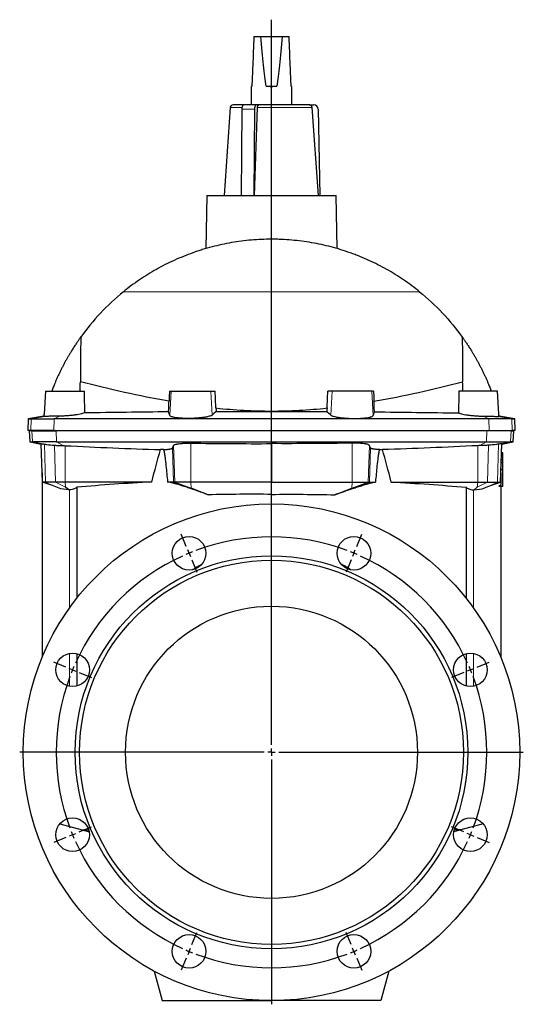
# Model space of a CAD drawing. Header units: millimetres. Extents: x 44 to 836, y -526 to 963.
# Tile 3 of 3: x 471 to 816, y 287 to 961. Entities that reach past the tile are written whole.
import ezdxf

# ---------------------------------------------------------------- set-up
doc = ezdxf.new("R2010")
doc.units = ezdxf.units.MM
doc.layers.add('FORMAT', color=7, linetype='Continuous')

# ---------------------------------------------------------------- blocks, each defined once
blk = doc.blocks.new('SW_CENTERMARKSYMBOL_0')
at = {"layer": 'FORMAT', "color": 0}
for p, q in [((0, 5), (0, 501.47)), ((-5, 0), (-172.5, 0)), ((0, 0), (-2.5, 0)), ((0, 0), (0, 2.5)), ((0, 0), (0, -2.5)), ((0, 0), (2.5, 0)), ((5, 0), (172.5, 0)), ((0, -5), (0, -172.5))]:
    blk.add_line(p, q, dxfattribs=at)
blk = doc.blocks.new('SW_CENTERMARKSYMBOL_1')
at = {"layer": 'FORMAT', "color": 0}
for p, q in [((-1.91, 4.62), (-5.36, 12.93)), ((114.81, 4.62), (118.25, 12.93)), ((0, 0), (-0.96, 2.31)), ((0, 0), (0.96, -2.31)), ((56.45, -131.27), (56.45, 2.5)), ((112.89, 0), (113.85, 2.31)), ((1.91, -4.62), (5.36, -12.93)), ((110.98, -4.62), (107.53, -12.93)), ((112.89, 0), (111.93, -2.31)), ((-84.45, -77.91), (-92.76, -74.47)), ((-79.83, -79.83), (-82.14, -78.87)), ((-79.83, -79.83), (-77.52, -80.78)), ((192.72, -79.83), (190.41, -80.78)), ((192.72, -79.83), (195.03, -78.87)), ((197.34, -77.91), (205.65, -74.47)), ((-75.21, -81.74), (-66.89, -85.18)), ((188.1, -81.74), (179.78, -85.18)), ((56.45, -136.27), (56.45, -133.77)), ((51.45, -136.27), (-82.33, -136.27)), ((56.45, -136.27), (53.95, -136.27)), ((56.45, -136.27), (56.45, -138.77)), ((56.45, -136.27), (58.95, -136.27)), ((56.45, -141.27), (56.45, -275.04)), ((61.45, -136.27), (195.22, -136.27)), ((-75.21, -190.8), (-66.89, -187.36)), ((188.1, -190.8), (179.78, -187.36)), ((-84.45, -194.63), (-92.76, -198.08)), ((-79.83, -192.72), (-82.14, -193.67)), ((-79.83, -192.72), (-77.52, -191.76)), ((192.72, -192.72), (190.41, -191.76)), ((192.72, -192.72), (195.03, -193.67)), ((197.34, -194.63), (205.65, -198.08)), ((1.91, -267.93), (5.36, -259.61)), ((110.98, -267.93), (107.53, -259.61)), ((0, -272.54), (-0.96, -274.85)), ((0, -272.54), (0.96, -270.23)), ((112.89, -272.54), (111.93, -270.23)), ((112.89, -272.54), (113.85, -274.85)), ((-1.91, -277.16), (-5.36, -285.48)), ((114.81, -277.16), (118.25, -285.48))]:
    blk.add_line(p, q, dxfattribs=at)
for start, end in [(69.44223, 110.55777), (112.5, 113.47111), (111.52889, 112.5), (67.5, 68.47111), (114.44223, 155.55777), (66.52889, 67.5), (24.44223, 65.55777), (157.5, 158.47111), (156.52889, 157.5), (22.5, 23.47111), (21.52889, 22.5), (159.44223, 200.55777), (339.44223, 20.55777), (201.52889, 202.5), (202.5, 203.47111), (336.52889, 337.5), (337.5, 338.47111), (204.44223, 245.55777), (294.44223, 335.55777), (246.52889, 247.5), (247.5, 248.47111), (249.44223, 290.55777), (291.52889, 292.5), (292.5, 293.47111)]:
    blk.add_arc((56.45, -136.27), 147.5, start, end, dxfattribs=at)

msp = doc.modelspace()

# ---------------------------------------------------------------- linework, layer by layer
at = {"color": 7, "linetype": 'Continuous', "lineweight": 25}
for p, q in [((631.7, 950.06), (636.49, 950.06)), ((636.49, 950.06), (650.91, 950.06)), ((650.91, 950.06), (655.7, 950.06)), ((629.7, 915.55), (629.7, 903.2)), ((639.94, 916.06), (647.47, 916.06)), ((657.7, 903.2), (657.7, 915.55)), ((624.87, 903.2), (617.4, 903.2)), ((633.53, 903.2), (624.87, 903.2)), ((635.12, 903.2), (633.53, 903.2)), ((669.52, 903.2), (635.12, 903.2)), ((669.52, 903.2), (672.7, 903.2)), ((615.41, 901.34), (611.2, 841.2)), ((623.37, 900.25), (622.86, 841.2)), ((632.03, 900.25), (631.52, 841.2)), ((631.98, 841.2), (634.11, 901.34)), ((675.82, 841.2), (671.55, 901.34)), ((675.7, 900.25), (676.73, 841.2)), ((599.31, 841.2), (598.67, 804.78)), ((599.31, 841.2), (688.1, 841.2)), ((688.73, 804.77), (688.1, 841.2)), ((488.88, 707.2), (488.05, 691.36)), ((488.88, 707.2), (515.37, 707.2)), ((573.89, 707.2), (574.92, 707.2)), ((574.92, 707.2), (602.22, 707.2)), ((602.22, 707.2), (605.1, 707.2)), ((685.18, 707.2), (682.31, 707.2)), ((712.49, 707.2), (685.18, 707.2)), ((713.52, 707.2), (712.49, 707.2)), ((798.52, 707.2), (772.04, 707.2)), ((799.35, 691.36), (798.52, 707.2)), ((477.12, 688.2), (476.7, 680.2)), ((487.72, 690.07), (477.12, 688.2)), ((477.12, 688.2), (479.17, 688.2)), ((479.17, 688.2), (494.83, 688.2)), ((792.57, 688.2), (494.83, 688.2)), ((808.24, 688.2), (792.57, 688.2)), ((810.28, 688.2), (799.69, 690.07)), ((808.24, 688.2), (810.28, 688.2)), ((810.7, 680.2), (810.28, 688.2)), ((478.75, 680.2), (476.7, 680.2)), ((477.7, 680), (478.1, 672.43)), ((479.61, 680), (477.7, 680)), ((494.7, 680.2), (478.75, 680.2)), ((479.61, 680), (496.3, 680)), ((494.7, 680.2), (792.71, 680.2)), ((791.1, 680), (496.3, 680)), ((629.7, 680.2), (629.7, 680)), ((657.7, 680), (657.7, 680.2)), ((807.8, 680), (791.1, 680)), ((792.71, 680.2), (808.66, 680.2)), ((807.8, 680), (809.7, 680)), ((810.7, 680.2), (808.66, 680.2)), ((809.31, 672.43), (809.7, 680)), ((478.1, 672.43), (486.02, 671.03)), ((478.1, 672.43), (480.01, 672.43)), ((496.43, 672.43), (480.01, 672.43)), ((486.93, 645), (486.01, 671.25)), ((496.43, 672.43), (790.97, 672.43)), ((643.7, 671.28), (643.7, 645)), ((790.97, 672.43), (807.4, 672.43)), ((800.48, 645), (801.4, 671.25)), ((801.39, 671.03), (809.31, 672.43)), ((809.31, 672.43), (807.4, 672.43)), ((802.2, 665.04), (801.18, 665.04)), ((802.2, 664.8), (802.2, 665.04)), ((802.2, 660.48), (802.2, 664.8)), ((802.2, 658.47), (800.95, 658.47)), ((802.2, 660.24), (801.01, 660.24)), ((802.2, 660.24), (802.2, 660.48)), ((802.2, 660.09), (802.2, 660.24)), ((802.2, 658.47), (802.2, 660.09)), ((802.2, 658.23), (802.2, 658.47)), ((802.2, 653.91), (802.2, 658.23)), ((802.2, 653.67), (802.2, 653.91)), ((486.7, 651.36), (486.7, 525.2)), ((800.7, 651.36), (800.7, 643.25)), ((802.2, 653.67), (800.78, 653.67)), ((802.2, 653.34), (802.2, 653.67)), ((802.2, 642.33), (802.2, 653.34)), ((488.91, 645), (486.93, 645)), ((493.7, 642.53), (486.93, 645)), ((495.79, 645), (488.91, 645)), ((499.41, 640.45), (493.7, 642.53)), ((502.45, 645), (495.79, 645)), ((504.91, 639.55), (499.41, 640.45)), ((561.71, 645), (502.45, 645)), ((504.91, 639.55), (502.7, 641.44)), ((510.32, 641.42), (510.32, 565.4)), ((576.63, 645), (572.47, 645)), ((577.47, 645), (576.63, 645)), ((588.41, 645), (577.47, 645)), ((643.7, 645), (588.41, 645)), ((598.6, 636.97), (588.7, 640.89)), ((643.7, 645), (699, 645)), ((643.7, 636.55), (643.7, 645)), ((688.8, 636.97), (698.7, 640.89)), ((699, 645), (709.94, 645)), ((709.94, 645), (710.78, 645)), ((710.78, 645), (714.94, 645)), ((725.69, 645), (784.96, 645)), ((777.09, 641.42), (777.09, 565.4)), ((782.5, 639.55), (784.7, 641.44)), ((782.5, 639.55), (787.99, 640.45)), ((784.96, 645), (791.62, 645)), ((787.99, 640.45), (793.7, 642.53)), ((791.62, 645), (798.5, 645)), ((793.7, 642.53), (800.48, 645)), ((798.5, 645), (800.48, 645)), ((799.66, 642.33), (800.7, 643.25)), ((802.2, 642), (800.27, 642)), ((800.7, 642), (800.7, 525.2)), ((802.2, 642), (802.2, 642.33)), ((505.44, 639.62), (504.91, 639.55)), ((781.97, 639.62), (782.5, 639.55)), ((510.32, 527.58), (510.32, 505.31)), ((777.09, 527.58), (777.09, 505.31)), ((498.67, 411), (513.97, 406.9)), ((513.97, 406.9), (518.44, 406.89)), ((513.97, 406.9), (518.74, 405.62)), ((773.44, 406.9), (768.66, 405.62)), ((773.44, 406.9), (768.97, 406.89)), ((788.74, 411), (773.44, 406.9)), ((563.28, 310.22), (568.7, 290)), ((724.12, 310.22), (718.7, 290)), ((568.7, 290), (643.7, 290)), ((718.7, 290), (643.7, 290))]:
    msp.add_line(p, q, dxfattribs=at)
at = {"color": 8, "linetype": 'Continuous', "lineweight": 18}
for p, q in [((623.49, 901.34), (615.41, 901.34)), ((632.03, 900.25), (623.37, 900.25)), ((671.55, 901.34), (634.11, 901.34)), ((745.17, 775.2), (542.23, 775.2)), ((574.92, 707.2), (574.05, 690.57)), ((602.22, 707.2), (603.06, 690.87)), ((685.18, 707.2), (684.35, 690.87)), ((712.49, 707.2), (713.36, 690.57)), ((478.75, 680.2), (479.17, 688.2)), ((488.39, 689.83), (479.17, 688.2)), ((494.7, 680.2), (494.83, 688.2)), ((498.41, 690.1), (494.83, 688.2)), ((789, 690.1), (792.57, 688.2)), ((792.71, 680.2), (792.57, 688.2)), ((799.02, 689.83), (808.24, 688.2)), ((808.66, 680.2), (808.24, 688.2)), ((480.01, 672.43), (479.61, 680)), ((496.43, 672.43), (496.3, 680)), ((790.97, 672.43), (791.1, 680)), ((807.4, 672.43), (807.8, 680)), ((489.64, 670.72), (480.01, 672.43)), ((488.91, 645), (488.27, 670.94)), ((495.79, 645), (495.17, 670.14)), ((501.05, 669.94), (496.43, 672.43)), ((502.45, 645), (502.42, 669.89)), ((576.63, 645), (575.82, 668.33)), ((577.47, 645), (576.6, 669.98)), ((588.41, 645), (588.38, 671.64)), ((699, 645), (699.02, 671.64)), ((709.94, 645), (710.81, 669.98)), ((710.78, 645), (711.59, 668.33)), ((784.96, 645), (784.98, 669.89)), ((786.36, 669.94), (790.97, 672.43)), ((791.62, 645), (792.24, 670.14)), ((797.76, 670.72), (807.4, 672.43)), ((798.5, 645), (799.14, 670.94)), ((802.2, 664.8), (801.17, 664.8)), ((802.2, 653.91), (800.79, 653.91)), ((802.2, 658.23), (800.94, 658.23)), ((802.2, 660.09), (801.01, 660.09)), ((802.2, 660.48), (801.02, 660.48)), ((802.2, 653.34), (800.77, 653.34)), ((493.7, 642.53), (488.91, 645)), ((502.7, 641.44), (495.79, 645)), ((502.7, 641.44), (502.45, 645)), ((598.6, 636.97), (576.63, 645)), ((588.7, 640.89), (577.47, 645)), ((588.7, 640.89), (588.41, 645)), ((688.8, 636.97), (710.78, 645)), ((698.7, 640.89), (699, 645)), ((698.7, 640.89), (709.94, 645)), ((784.7, 641.44), (784.96, 645)), ((784.7, 641.44), (791.62, 645)), ((793.7, 642.53), (798.5, 645)), ((802.2, 642.33), (799.66, 642.33)), ((505.44, 639.62), (505.44, 558.91)), ((781.97, 639.62), (781.97, 558.91)), ((505.44, 527.77), (505.44, 505.12)), ((781.97, 527.77), (781.97, 505.12))]:
    msp.add_line(p, q, dxfattribs=at)
at = {"color": 7, "linetype": 'Continuous', "lineweight": 25, "flags": 128}
for points in [[(624.87, 903.2), (624.69, 903.18), (624.52, 903.11), (624.35, 903.01), (624.18, 902.86), (624.03, 902.68), (623.89, 902.46), (623.76, 902.21), (623.65, 901.93), (623.55, 901.62), (623.48, 901.3), (623.42, 900.96), (623.39, 900.61), (623.37, 900.25)], [(633.53, 903.2), (633.35, 903.18), (633.18, 903.11), (633.01, 903.01), (632.84, 902.86), (632.69, 902.68), (632.55, 902.46), (632.42, 902.21), (632.31, 901.93), (632.21, 901.62), (632.14, 901.3), (632.08, 900.96), (632.05, 900.61), (632.03, 900.25)], [(573.89, 707.2), (573.69, 703.33), (573.53, 700.28)], [(605.66, 695.68), (605.34, 702.13), (605.1, 707.2)], [(681.75, 695.68), (682.06, 702.13), (682.31, 707.2)], [(713.52, 707.2), (713.72, 703.33), (713.88, 700.28)], [(573.19, 693.01), (573.23, 693.92), (573.27, 694.83), (573.32, 695.74), (573.36, 696.65), (573.4, 697.56), (573.45, 698.47), (573.49, 699.38), (573.53, 700.28)], [(605.66, 695.68), (605.67, 695.38), (605.68, 695.07), (605.7, 694.77), (605.71, 694.46), (605.72, 694.16), (605.73, 693.85), (605.74, 693.54), (605.75, 693.24)], [(681.75, 695.68), (681.73, 695.38), (681.72, 695.07), (681.71, 694.77), (681.7, 694.46), (681.69, 694.16), (681.68, 693.85), (681.67, 693.54), (681.65, 693.24)], [(714.22, 693.01), (714.18, 693.92), (714.13, 694.83), (714.09, 695.74), (714.05, 696.65), (714, 697.56), (713.96, 698.47), (713.92, 699.38), (713.88, 700.28)], [(574.05, 690.57), (573.56, 691.94), (573.19, 693.01)], [(605.75, 693.24), (604.24, 691.91), (603.06, 690.87)], [(681.65, 693.24), (683.16, 691.91), (684.35, 690.87)], [(713.36, 690.57), (713.84, 691.94), (714.22, 693.01)], [(575.82, 668.33), (576.26, 669.26), (576.6, 669.98)], [(711.59, 668.33), (711.15, 669.26), (710.81, 669.98)]]:
    msp.add_lwpolyline(points, dxfattribs=at)
at = {"color": 7, "linetype": 'Continuous', "lineweight": 25}
for centre, radius in [((643.7, 460), 170), ((587.26, 596.27), 11.5), ((700.15, 596.27), 11.5), ((643.7, 460), 134.5), ((643.7, 460), 131.5), ((643.7, 460), 100), ((507.43, 516.44), 11.5), ((779.98, 516.44), 11.5), ((507.43, 403.55), 11.5), ((779.98, 403.55), 11.5), ((587.26, 323.73), 11.5), ((700.15, 323.73), 11.5)]:
    msp.add_circle(centre, radius, dxfattribs=at)
for centre, radius, start, end in [((617.4, 901.2), 2, 90, 176), ((672.7, 900.2), 3, 1, 90), ((643.7, 650.2), 161, 165.18585, 165.77678), ((643.7, 650.2), 161, 14.22322, 14.81415)]:
    msp.add_arc(centre, radius, start, end, dxfattribs=at)
for points, knots in [([(631.7, 950.06), (631.38, 942.68), (631.09, 936.09), (630.6, 924.71), (630.39, 919.91), (630.22, 916.06)], [0, 0, 0, 0, 0.5, 0.5, 1, 1, 1, 1]), ([(639.94, 916.06), (639.34, 919.91), (638.74, 924.71), (637.59, 936.09), (637.03, 942.68), (636.49, 950.06)], [0, 0, 0, 0, 0.5, 0.5, 1, 1, 1, 1]), ([(650.91, 950.06), (650.38, 942.68), (649.82, 936.09), (648.66, 924.71), (648.07, 919.91), (647.47, 916.06)], [0, 0, 0, 0, 0.5, 0.5, 1, 1, 1, 1]), ([(657.19, 916.06), (657.02, 919.91), (656.81, 924.71), (656.31, 936.09), (656.03, 942.68), (655.7, 950.06)], [0, 0, 0, 0, 0.5, 0.5, 1, 1, 1, 1]), ([(630.22, 916.06), (630.13, 915.97), (629.96, 915.8), (629.79, 915.63), (629.71, 915.55), (629.71, 915.55), (629.71, 915.55)], [0, 0, 0, 0, 0.281922, 0.562021, 0.840903, 1, 1, 1, 1]), ([(647.47, 916.06), (646.26, 915.72), (644.98, 915.54), (642.43, 915.54), (641.15, 915.72), (639.94, 916.06)], [0, 0, 0, 0, 0.5, 0.5, 1, 1, 1, 1]), ([(657.69, 915.55), (657.7, 915.55), (657.7, 915.54), (657.62, 915.62), (657.46, 915.78), (657.28, 915.97), (657.19, 916.06)], [0, 0, 0, 0, 0.119326, 0.411386, 0.704706, 1, 1, 1, 1]), ([(634.11, 901.34), (634.11, 901.46), (634.12, 901.59), (634.16, 901.83), (634.18, 901.95), (634.23, 902.18), (634.27, 902.29), (634.34, 902.49), (634.39, 902.58), (634.48, 902.75), (634.53, 902.83), (634.64, 902.96), (634.69, 903.02), (634.87, 903.15), (635, 903.2), (635.12, 903.2)], [0, 0, 0, 0, 0.125, 0.125, 0.25, 0.25, 0.375, 0.375, 0.5, 0.5, 0.625, 0.625, 0.75, 0.75, 1, 1, 1, 1]), ([(671.55, 901.34), (671.54, 901.46), (671.52, 901.59), (671.46, 901.83), (671.41, 901.95), (671.3, 902.18), (671.24, 902.29), (671.09, 902.49), (671, 902.58), (670.81, 902.75), (670.71, 902.83), (670.5, 902.96), (670.38, 903.02), (670.03, 903.15), (669.78, 903.2), (669.52, 903.2)], [0, 0, 0, 0, 0.125, 0.125, 0.25, 0.25, 0.375, 0.375, 0.5, 0.5, 0.625, 0.625, 0.75, 0.75, 1, 1, 1, 1]), ([(745.17, 775.2), (741.61, 778.09), (737.95, 780.81), (730.43, 785.92), (726.57, 788.31), (718.67, 792.75), (714.61, 794.81), (708.39, 797.65), (706.29, 798.55), (703.1, 799.85), (702.03, 800.27), (699.88, 801.09), (698.79, 801.48), (693.36, 803.42), (688.98, 804.77), (680.13, 807.09), (675.68, 808.06), (666.68, 809.62), (662.15, 810.2), (655.29, 810.8), (652.99, 810.95), (649.53, 811.1), (648.38, 811.13), (646.06, 811.19), (644.9, 811.2), (639.12, 811.2), (634.52, 811), (625.39, 810.22), (620.86, 809.63), (611.86, 808.08), (607.39, 807.12), (600.73, 805.37), (598.52, 804.74), (595.21, 803.73), (594.11, 803.37), (591.92, 802.65), (590.83, 802.27), (585.42, 800.35), (581.18, 798.63), (572.89, 794.86), (568.84, 792.81), (560.92, 788.36), (557.05, 785.96), (551.38, 782.12), (549.51, 780.79), (545.83, 778.05), (544.02, 776.64), (542.23, 775.2)], [0, 0, 0, 0, 0.0625, 0.0625, 0.125, 0.125, 0.1875, 0.1875, 0.21875, 0.21875, 0.234375, 0.234375, 0.25, 0.25, 0.3125, 0.3125, 0.375, 0.375, 0.4375, 0.4375, 0.46875, 0.46875, 0.484375, 0.484375, 0.5, 0.5, 0.5625, 0.5625, 0.625, 0.625, 0.6875, 0.6875, 0.71875, 0.71875, 0.734375, 0.734375, 0.75, 0.75, 0.8125, 0.8125, 0.875, 0.875, 0.9375, 0.9375, 0.96875, 0.96875, 1, 1, 1, 1]), ([(542.23, 775.2), (536.68, 770.69), (531.47, 765.85), (521.73, 755.53), (517.2, 750.04), (513.02, 744.23)], [0, 0, 0, 0, 0.5, 0.5, 1, 1, 1, 1]), ([(745.17, 775.2), (750.73, 770.69), (755.94, 765.85), (765.68, 755.53), (770.21, 750.04), (774.39, 744.23)], [0, 0, 0, 0, 0.5, 0.5, 1, 1, 1, 1]), ([(513.02, 744.23), (512.93, 744.11), (512.74, 743.84), (512.38, 743.34), (511.95, 742.73), (511.47, 742.04), (510.96, 741.31), (510.38, 740.46), (509.72, 739.48), (508.98, 738.36), (508.24, 737.2), (507.48, 736.02), (506.62, 734.63), (505.64, 733.02), (504.55, 731.19), (503.49, 729.33), (502.44, 727.45), (501.43, 725.56), (500.41, 723.62), (499.4, 721.61), (498.4, 719.55), (497.44, 717.5), (496.51, 715.45), (495.63, 713.42), (494.86, 711.59), (494.21, 709.97), (493.65, 708.55), (493.3, 707.65), (493.13, 707.2)], [0, 0, 0, 0, 0.017895, 0.039421, 0.063196, 0.087053, 0.110942, 0.134762, 0.166825, 0.198974, 0.23119, 0.263411, 0.295533, 0.342877, 0.390332, 0.437881, 0.485474, 0.533029, 0.58044, 0.631619, 0.682929, 0.734282, 0.78561, 0.836859, 0.887998, 0.925337, 0.962696, 1, 1, 1, 1]), ([(774.39, 744.23), (774.48, 744.11), (774.67, 743.84), (775.03, 743.34), (775.46, 742.73), (775.94, 742.04), (776.44, 741.31), (777.02, 740.46), (777.69, 739.48), (778.42, 738.36), (779.17, 737.2), (779.92, 736.02), (780.79, 734.63), (781.77, 733.02), (782.85, 731.19), (783.92, 729.33), (784.96, 727.45), (785.98, 725.56), (787, 723.62), (788, 721.61), (789, 719.55), (789.97, 717.5), (790.89, 715.45), (791.78, 713.42), (792.54, 711.59), (793.2, 709.97), (793.76, 708.55), (794.1, 707.65), (794.28, 707.2)], [0, 0, 0, 0, 0.017895, 0.039421, 0.063196, 0.087053, 0.110942, 0.134762, 0.166825, 0.198974, 0.23119, 0.263411, 0.295533, 0.342877, 0.390332, 0.437881, 0.485474, 0.533029, 0.58044, 0.631619, 0.682929, 0.734282, 0.78561, 0.836859, 0.887998, 0.925337, 0.962696, 1, 1, 1, 1]), ([(573.53, 700.28), (563.22, 702.09), (553.02, 704.16), (532.79, 708.62), (522.77, 711.01), (512.82, 713.5)], [0, 0, 0, 0, 0.5, 0.5, 1, 1, 1, 1]), ([(713.88, 700.28), (724.19, 702.09), (734.39, 704.16), (754.62, 708.62), (764.64, 711.01), (774.59, 713.5)], [0, 0, 0, 0, 0.5, 0.5, 1, 1, 1, 1]), ([(605.66, 695.68), (612, 695), (618.34, 694.48), (631.02, 693.77), (643.7, 693.41), (656.38, 693.77), (669.06, 694.48), (675.41, 695), (681.75, 695.68)], [0, 0, 0, 0, 0.25, 0.25, 0.5, 0.75, 0.75, 1, 1, 1, 1]), ([(498.41, 690.1), (497.18, 690.09), (496.02, 690.08), (494.4, 690.06), (493.87, 690.05), (492.89, 690.02), (492.42, 690.01), (491.55, 689.99), (491.15, 689.98), (490.58, 689.96), (490.4, 689.95), (490.06, 689.94), (489.9, 689.93), (489.15, 689.89), (488.69, 689.86), (488.39, 689.83)], [0, 0, 0, 0, 0.25, 0.25, 0.375, 0.375, 0.5, 0.5, 0.625, 0.625, 0.6875, 0.6875, 0.75, 0.75, 1, 1, 1, 1]), ([(515.61, 692.27), (515.22, 692.12), (514.77, 691.98), (513.76, 691.71), (513.2, 691.57), (511.95, 691.31), (511.29, 691.19), (510.23, 691.02), (509.87, 690.96), (509.13, 690.85), (508.74, 690.8), (507.57, 690.65), (506.77, 690.57), (505.54, 690.45), (505.12, 690.42), (504.28, 690.35), (503.85, 690.32), (502.58, 690.23), (501.73, 690.19), (500.06, 690.13), (499.23, 690.11), (498.41, 690.1)], [0, 0, 0, 0, 0.125, 0.125, 0.25, 0.25, 0.375, 0.375, 0.4375, 0.4375, 0.5, 0.5, 0.625, 0.625, 0.6875, 0.6875, 0.75, 0.75, 0.875, 0.875, 1, 1, 1, 1]), ([(603.06, 690.87), (602.88, 690.71), (602.63, 690.56), (602.15, 690.34), (601.97, 690.27), (601.58, 690.12), (601.36, 690.05), (600.66, 689.84), (600.14, 689.71), (599.26, 689.53), (598.95, 689.47), (598.3, 689.35), (597.96, 689.29), (596.91, 689.13), (596.17, 689.04), (595, 688.91), (594.6, 688.87), (593.78, 688.8), (593.36, 688.76), (592.08, 688.67), (591.22, 688.62), (589.91, 688.57), (589.47, 688.55), (588.57, 688.53), (588.13, 688.52), (586.8, 688.51), (585.93, 688.51), (584.64, 688.54), (584.22, 688.55), (583.38, 688.58), (582.97, 688.6), (581.76, 688.67), (581, 688.73), (579.91, 688.84), (579.56, 688.87), (578.88, 688.96), (578.56, 689), (577.63, 689.14), (577.08, 689.24), (576.33, 689.41), (576.09, 689.47), (575.67, 689.59), (575.47, 689.66), (574.94, 689.85), (574.65, 689.99), (574.23, 690.27), (574.1, 690.42), (574.05, 690.57)], [0, 0, 0, 0, 0.0625, 0.0625, 0.09375, 0.09375, 0.125, 0.125, 0.1875, 0.1875, 0.21875, 0.21875, 0.25, 0.25, 0.3125, 0.3125, 0.34375, 0.34375, 0.375, 0.375, 0.4375, 0.4375, 0.46875, 0.46875, 0.5, 0.5, 0.5625, 0.5625, 0.59375, 0.59375, 0.625, 0.625, 0.6875, 0.6875, 0.71875, 0.71875, 0.75, 0.75, 0.8125, 0.8125, 0.84375, 0.84375, 0.875, 0.875, 0.9375, 0.9375, 1, 1, 1, 1]), ([(684.35, 690.87), (684.52, 690.71), (684.77, 690.56), (685.25, 690.34), (685.43, 690.27), (685.83, 690.12), (686.04, 690.05), (686.74, 689.84), (687.27, 689.71), (688.15, 689.53), (688.46, 689.47), (689.1, 689.35), (689.44, 689.29), (690.5, 689.13), (691.24, 689.04), (692.41, 688.91), (692.81, 688.87), (693.63, 688.8), (694.05, 688.76), (695.32, 688.67), (696.18, 688.62), (697.5, 688.57), (697.94, 688.55), (698.83, 688.53), (699.28, 688.52), (700.6, 688.51), (701.48, 688.51), (702.76, 688.54), (703.19, 688.55), (704.03, 688.58), (704.44, 688.6), (705.64, 688.67), (706.41, 688.73), (707.5, 688.84), (707.85, 688.87), (708.53, 688.96), (708.85, 689), (709.77, 689.14), (710.33, 689.24), (711.08, 689.41), (711.31, 689.47), (711.74, 689.59), (711.94, 689.66), (712.47, 689.85), (712.75, 689.99), (713.17, 690.27), (713.31, 690.42), (713.36, 690.57)], [0, 0, 0, 0, 0.0625, 0.0625, 0.09375, 0.09375, 0.125, 0.125, 0.1875, 0.1875, 0.21875, 0.21875, 0.25, 0.25, 0.3125, 0.3125, 0.34375, 0.34375, 0.375, 0.375, 0.4375, 0.4375, 0.46875, 0.46875, 0.5, 0.5, 0.5625, 0.5625, 0.59375, 0.59375, 0.625, 0.625, 0.6875, 0.6875, 0.71875, 0.71875, 0.75, 0.75, 0.8125, 0.8125, 0.84375, 0.84375, 0.875, 0.875, 0.9375, 0.9375, 1, 1, 1, 1]), ([(771.8, 692.27), (772.19, 692.12), (772.64, 691.98), (773.65, 691.71), (774.21, 691.57), (775.45, 691.31), (776.12, 691.19), (777.17, 691.02), (777.53, 690.96), (778.28, 690.85), (778.66, 690.8), (779.84, 690.65), (780.64, 690.57), (781.87, 690.45), (782.29, 690.42), (783.13, 690.35), (783.55, 690.32), (784.83, 690.23), (785.68, 690.19), (787.35, 690.13), (788.18, 690.11), (789, 690.1)], [0, 0, 0, 0, 0.125, 0.125, 0.25, 0.25, 0.375, 0.375, 0.4375, 0.4375, 0.5, 0.5, 0.625, 0.625, 0.6875, 0.6875, 0.75, 0.75, 0.875, 0.875, 1, 1, 1, 1]), ([(789, 690.1), (790.23, 690.09), (791.38, 690.08), (793.01, 690.06), (793.53, 690.05), (794.52, 690.02), (794.98, 690.01), (795.85, 689.99), (796.26, 689.98), (796.82, 689.96), (797, 689.95), (797.34, 689.94), (797.5, 689.93), (798.26, 689.89), (798.72, 689.86), (799.02, 689.83)], [0, 0, 0, 0, 0.25, 0.25, 0.375, 0.375, 0.5, 0.5, 0.625, 0.625, 0.6875, 0.6875, 0.75, 0.75, 1, 1, 1, 1]), ([(486.01, 671.25), (486.01, 671.26), (486.06, 671.26), (486.21, 671.24), (486.27, 671.24), (486.41, 671.22), (486.5, 671.21), (486.79, 671.17), (487.03, 671.13), (487.59, 671.05), (487.91, 671), (488.27, 670.94)], [0, 0, 0, 0, 0.25, 0.25, 0.375, 0.375, 0.5, 0.5, 0.75, 0.75, 1, 1, 1, 1]), ([(495.17, 670.14), (495.57, 670.13), (495.99, 670.11), (496.67, 670.09), (496.9, 670.08), (497.38, 670.06), (497.63, 670.06), (498.88, 670.01), (499.93, 669.98), (501.05, 669.94)], [0, 0, 0, 0, 0.25, 0.25, 0.375, 0.375, 0.5, 0.5, 1, 1, 1, 1]), ([(569.75, 667.23), (570.58, 667.24), (571.35, 667.28), (572.24, 667.36), (572.42, 667.37), (572.76, 667.41), (572.92, 667.43), (573.39, 667.49), (573.68, 667.53), (574.22, 667.63), (574.46, 667.68), (574.89, 667.8), (575.08, 667.86), (575.39, 667.99), (575.52, 668.05), (575.72, 668.19), (575.78, 668.26), (575.82, 668.33)], [0, 0, 0, 0, 0.25, 0.25, 0.3125, 0.3125, 0.375, 0.375, 0.5, 0.5, 0.625, 0.625, 0.75, 0.75, 0.875, 0.875, 1, 1, 1, 1]), ([(576.6, 669.98), (576.66, 670.11), (576.79, 670.23), (577.07, 670.41), (577.18, 670.47), (577.44, 670.58), (577.58, 670.64), (578.06, 670.8), (578.43, 670.9), (579.08, 671.04), (579.31, 671.08), (579.8, 671.17), (580.06, 671.21), (580.86, 671.32), (581.44, 671.39), (582.37, 671.47), (582.69, 671.49), (583.35, 671.54), (583.69, 671.56), (584.72, 671.61), (585.43, 671.63), (586.88, 671.65), (587.63, 671.65), (588.38, 671.64)], [0, 0, 0, 0, 0.125, 0.125, 0.1875, 0.1875, 0.25, 0.25, 0.375, 0.375, 0.4375, 0.4375, 0.5, 0.5, 0.625, 0.625, 0.6875, 0.6875, 0.75, 0.75, 0.875, 0.875, 1, 1, 1, 1]), ([(710.81, 669.98), (710.75, 670.11), (710.62, 670.23), (710.34, 670.41), (710.23, 670.47), (709.97, 670.58), (709.83, 670.64), (709.35, 670.8), (708.97, 670.9), (708.33, 671.04), (708.1, 671.08), (707.61, 671.17), (707.35, 671.21), (706.54, 671.32), (705.96, 671.39), (705.04, 671.47), (704.72, 671.49), (704.05, 671.54), (703.72, 671.56), (702.69, 671.61), (701.98, 671.63), (700.52, 671.65), (699.77, 671.65), (699.02, 671.64)], [0, 0, 0, 0, 0.125, 0.125, 0.1875, 0.1875, 0.25, 0.25, 0.375, 0.375, 0.4375, 0.4375, 0.5, 0.5, 0.625, 0.625, 0.6875, 0.6875, 0.75, 0.75, 0.875, 0.875, 1, 1, 1, 1]), ([(717.65, 667.23), (716.83, 667.24), (716.06, 667.28), (715.16, 667.36), (714.99, 667.37), (714.65, 667.41), (714.49, 667.43), (714.02, 667.49), (713.73, 667.53), (713.19, 667.63), (712.94, 667.68), (712.51, 667.8), (712.33, 667.86), (712.01, 667.99), (711.88, 668.05), (711.69, 668.19), (711.62, 668.26), (711.59, 668.33)], [0, 0, 0, 0, 0.25, 0.25, 0.3125, 0.3125, 0.375, 0.375, 0.5, 0.5, 0.625, 0.625, 0.75, 0.75, 0.875, 0.875, 1, 1, 1, 1]), ([(792.24, 670.14), (791.84, 670.13), (791.41, 670.11), (790.74, 670.09), (790.5, 670.08), (790.02, 670.06), (789.78, 670.06), (788.53, 670.01), (787.47, 669.98), (786.36, 669.94)], [0, 0, 0, 0, 0.25, 0.25, 0.375, 0.375, 0.5, 0.5, 1, 1, 1, 1]), ([(801.4, 671.25), (801.4, 671.26), (801.35, 671.26), (801.2, 671.24), (801.14, 671.24), (800.99, 671.22), (800.91, 671.21), (800.62, 671.17), (800.38, 671.13), (799.82, 671.05), (799.5, 671), (799.14, 670.94)], [0, 0, 0, 0, 0.25, 0.25, 0.375, 0.375, 0.5, 0.5, 0.75, 0.75, 1, 1, 1, 1]), ([(569.75, 667.23), (569.87, 666.77), (569.98, 666.32), (570.16, 665.4), (570.25, 664.94), (570.49, 663.56), (570.63, 662.64), (571.02, 659.87), (571.23, 658.01), (571.64, 654.3), (571.82, 652.44), (572.16, 648.72), (572.32, 646.86), (572.47, 645)], [0, 0, 0, 0, 0.0625, 0.0625, 0.125, 0.125, 0.25, 0.25, 0.5, 0.5, 0.75, 0.75, 1, 1, 1, 1]), ([(717.65, 667.23), (717.53, 666.77), (717.43, 666.32), (717.24, 665.4), (717.16, 664.94), (716.92, 663.56), (716.78, 662.64), (716.39, 659.87), (716.17, 658.01), (715.77, 654.3), (715.59, 652.44), (715.25, 648.72), (715.09, 646.86), (714.94, 645)], [0, 0, 0, 0, 0.0625, 0.0625, 0.125, 0.125, 0.25, 0.25, 0.5, 0.5, 0.75, 0.75, 1, 1, 1, 1]), ([(510.32, 641.42), (510.14, 641.22), (509.89, 641.02), (509.27, 640.64), (508.9, 640.47), (508.04, 640.15), (507.56, 640.01), (506.53, 639.78), (505.99, 639.69), (505.44, 639.62)], [0, 0, 0, 0, 0.25, 0.25, 0.5, 0.5, 0.75, 0.75, 1, 1, 1, 1]), ([(600.29, 636.29), (597.99, 637.1), (595.7, 637.92), (591.1, 639.52), (588.8, 640.32), (585.35, 641.48), (584.19, 641.86), (581.88, 642.6), (580.72, 642.96), (578.39, 643.65), (577.23, 643.97), (574.87, 644.55), (573.68, 644.81), (572.47, 645)], [0, 0, 0, 0, 0.25, 0.25, 0.5, 0.5, 0.625, 0.625, 0.75, 0.75, 0.875, 0.875, 1, 1, 1, 1]), ([(687.12, 636.29), (689.42, 637.1), (691.71, 637.92), (696.31, 639.52), (698.61, 640.32), (702.06, 641.48), (703.22, 641.86), (705.53, 642.6), (706.69, 642.96), (709.01, 643.65), (710.18, 643.97), (712.54, 644.55), (713.73, 644.81), (714.94, 645)], [0, 0, 0, 0, 0.25, 0.25, 0.5, 0.5, 0.625, 0.625, 0.75, 0.75, 0.875, 0.875, 1, 1, 1, 1]), ([(777.09, 641.42), (777.27, 641.22), (777.51, 641.02), (778.14, 640.64), (778.51, 640.47), (779.37, 640.15), (779.85, 640.01), (780.87, 639.78), (781.42, 639.69), (781.97, 639.62)], [0, 0, 0, 0, 0.25, 0.25, 0.5, 0.5, 0.75, 0.75, 1, 1, 1, 1]), ([(800.27, 642), (800.18, 642), (800.07, 642.01), (799.88, 642.04), (799.79, 642.07), (799.66, 642.14), (799.62, 642.18), (799.6, 642.26), (799.62, 642.3), (799.66, 642.33)], [0, 0, 0, 0, 0.25, 0.25, 0.5, 0.5, 0.75, 0.75, 1, 1, 1, 1]), ([(589.61, 585.03), (589.95, 585.25), (591.3, 586.13), (593.43, 587.41), (595.24, 588.4), (596, 588.82)], [0, 0, 0, 0, 0.165386, 0.650508, 1, 1, 1, 1]), ([(697.81, 585.02), (697.46, 585.25), (696.11, 586.13), (693.97, 587.41), (692.15, 588.41), (691.38, 588.83)], [0, 0, 0, 0, 0.166322, 0.649254, 1, 1, 1, 1])]:
    msp.add_open_spline(points, degree=3, knots=knots, dxfattribs=at)
for points in [[(513.02, 744.23), (512.95, 733.99), (512.89, 723.74), (512.82, 713.5)], [(774.39, 744.23), (774.45, 733.99), (774.52, 723.74), (774.59, 713.5)], [(512.55, 707.2), (512.64, 709.3), (512.73, 711.4), (512.82, 713.5)], [(774.86, 707.2), (774.77, 709.3), (774.68, 711.4), (774.59, 713.5)], [(515.37, 707.2), (515.44, 702.23), (515.51, 697.25), (515.61, 692.27)], [(772.04, 707.2), (771.97, 702.23), (771.9, 697.25), (771.8, 692.27)], [(487.98, 689.81), (487.86, 689.79), (487.75, 689.78), (487.64, 689.76)], [(487.98, 689.81), (488, 690.33), (488.03, 690.85), (488.06, 691.36)], [(488.39, 689.83), (488.14, 689.81), (488, 689.8), (487.98, 689.81)], [(573.19, 693.01), (553.84, 692.84), (534.65, 692.59), (515.61, 692.27)], [(605.75, 693.24), (618.4, 693.3), (643.7, 693.36), (669, 693.3), (681.65, 693.24)], [(714.22, 693.01), (733.57, 692.84), (752.76, 692.59), (771.8, 692.27)], [(799.02, 689.83), (799.27, 689.81), (799.41, 689.8), (799.43, 689.81)], [(799.43, 689.81), (799.4, 690.33), (799.38, 690.85), (799.35, 691.36)], [(799.43, 689.81), (799.54, 689.79), (799.66, 689.78), (799.77, 689.76)], [(488.27, 670.94), (488.73, 670.87), (489.18, 670.79), (489.64, 670.72)], [(489.64, 670.72), (491.48, 670.43), (493.32, 670.21), (495.17, 670.14)], [(501.05, 669.94), (501.5, 669.93), (501.96, 669.91), (502.42, 669.89)], [(502.42, 669.89), (524.14, 668.73), (545.87, 667.84), (567.61, 667.24)], [(561.71, 645), (563.68, 652.75), (565.65, 660.16), (567.61, 667.24)], [(569.75, 667.23), (569.04, 667.23), (568.33, 667.24), (567.61, 667.24)], [(588.38, 671.64), (606.82, 671.32), (625.26, 671.2), (643.7, 671.28)], [(699.02, 671.64), (680.58, 671.32), (662.14, 671.2), (643.7, 671.28)], [(717.65, 667.23), (718.37, 667.23), (719.08, 667.24), (719.79, 667.24)], [(784.98, 669.89), (763.26, 668.73), (741.53, 667.84), (719.79, 667.24)], [(725.69, 645), (723.73, 652.75), (721.76, 660.16), (719.79, 667.24)], [(786.36, 669.94), (785.9, 669.93), (785.44, 669.91), (784.98, 669.89)], [(797.76, 670.72), (795.93, 670.43), (794.08, 670.21), (792.24, 670.14)], [(799.14, 670.94), (798.68, 670.87), (798.22, 670.79), (797.76, 670.72)], [(561.71, 645), (544.41, 644.13), (527.23, 642.93), (510.32, 641.42)], [(725.69, 645), (743, 644.13), (760.17, 642.93), (777.09, 641.42)], [(598.6, 636.97), (599.17, 636.74), (599.74, 636.52), (600.29, 636.29)], [(643.7, 636.55), (629.22, 636.69), (614.72, 636.6), (600.29, 636.29)], [(643.7, 636.55), (658.19, 636.69), (672.69, 636.6), (687.12, 636.29)], [(688.8, 636.97), (688.23, 636.74), (687.67, 636.52), (687.12, 636.29)]]:
    msp.add_open_spline(points, degree=3, dxfattribs=at)

# ---------------------------------------------------------------- block references
at = {"layer": 'FORMAT'}
for name, p in [('SW_CENTERMARKSYMBOL_0', (643.7, 460)), ('SW_CENTERMARKSYMBOL_1', (587.26, 596.27))]:
    msp.add_blockref(name, p, dxfattribs=at)

doc.saveas('drawing.dxf')
